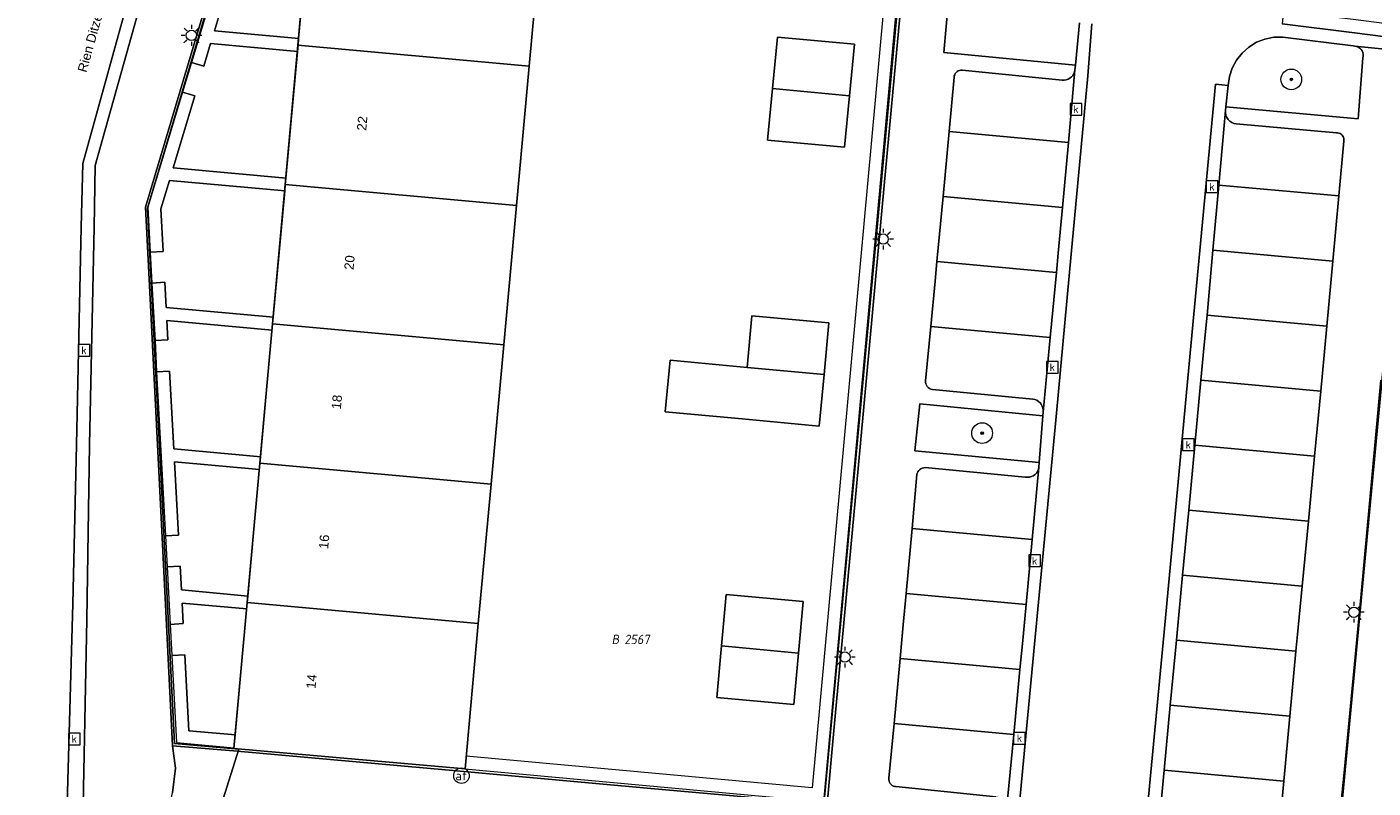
# Model space of a CAD drawing. Header units: metres. Extents: x 207466 to 209466, y 475780 to 477780.
# Tile 121 of 189: x 208512 to 208564, y 476723 to 476752. Entities that reach past the tile are written whole.
import ezdxf
from ezdxf.enums import TextEntityAlignment as Align

# ---------------------------------------------------------------- set-up
doc = ezdxf.new("R2010")
doc.units = ezdxf.units.M
doc.layers.get('0').update_dxf_attribs({"color": 253, "linetype": 'CONTINUOUS'})
for name, color, linetype, lineweight, true_color in [('B-RO-GR-BEPLANTING_CULTUUR_VASTE PLANTENVAK-GV', 7, 'CONTINUOUS', 0, 0x6d8a47), ('B-RO-GR-BOOM-S', 7, 'CONTINUOUS', 0, 0x6d8a47), ('B-RO-OG-BEBOUWING-GV', 7, 'CONTINUOUS', 0, 0xa50000), ('N-RO-GR-GROENVOORZIENING-GV', 7, 'CONTINUOUS', 0, 0x6d8a47)]:
    doc.layers.add(name, color=color, linetype=linetype, lineweight=lineweight, true_color=true_color)
for name, color, linetype, lineweight in [('B-RO-KL-ET_LS_OV_LICHTMAST-S', 253, 'CONTINUOUS', 0), ('B-RO-OG-BEBOUWING-T18', 7, 'CONTINUOUS', 0), ('B-RO-OG-TERREIN_ERF-GV', 253, 'CONTINUOUS', 0), ('B-RO-RI-GWA_KOLK-S', 253, 'CONTINUOUS', 0), ('B-RO-VH-VERHARDING_STRAATBAKSTEEN-GV', 253, 'CONTINUOUS', 0), ('B-RO-VW-AFSLUITPAAL-S', 253, 'CONTINUOUS', 0), ('B-WE-KG-GRENS_PERCEEL-GV', 150, 'CONTINUOUS', 18), ('B-WE-KG-GRENS_PERCEEL-S', 150, 'CONTINUOUS', 25), ('N-RO-KL-ET_LS_OV_LICHTMAST-S', 253, 'CONTINUOUS', 0), ('N-RO-OG-TERREIN_ERF-GV', 253, 'CONTINUOUS', 0), ('N-RO-OG-TOPOGRAFIE-T18', 7, 'CONTINUOUS', 0), ('N-RO-RI-GWA_KOLK-S', 253, 'CONTINUOUS', 0)]:
    doc.layers.add(name, color=color, linetype=linetype, lineweight=lineweight)
doc.styles.add('NLCS-ISO', font='NLCS-ISO.ttf')
doc.styles.add('NLCS-ISO-M200-T18', font='NLCS-ISO.ttf', dxfattribs={"height": 1.8})

# ---------------------------------------------------------------- blocks, each defined once
blk = doc.blocks.new('SKL-ET_OV_LICHTMAST-SO1')
at = {"color": 0, "linetype": 'ByBlock', "lineweight": -2}
blk.add_circle((0, 0), 1, dxfattribs=at)
for points in [[(-1.25, 0), (-2, 0)], [(-1.4142, 1.4142), (-0.8839, 0.8839)], [(0, 2), (0, 1.25)], [(0.8839, 0.8839), (1.4142, 1.4142)], [(2, 0), (1.25, 0)], [(-1.4142, -1.4142), (-0.8839, -0.8839)], [(0, -1.25), (0, -2)], [(0.8839, -0.8839), (1.4142, -1.4142)]]:
    blk.add_open_spline(points, degree=1, dxfattribs=at)
blk = doc.blocks.new('SVW-AFSLUITPAAL-SO1')
at = {"lineweight": -2}
blk.add_circle((0, 0), 1.5, dxfattribs=at)
at = {"lineweight": -2, "insert": (0, 0), "char_height": 1.8, "attachment_point": 5, "line_spacing_factor": 0.8, "style": 'NLCS-ISO'}
blk.add_mtext('{\\C256;af}', dxfattribs=at)
blk = doc.blocks.new('SRI-KOLK-SO1')
at = {"color": 0, "linetype": 'ByBlock', "lineweight": -2, "flags": 128}
blk.add_lwpolyline([(-1.125, -1.125), (1.125, -1.125), (1.125, 1.125), (-1.125, 1.125), (-1.125, -1.125)], dxfattribs=at)
at = {"color": 0, "linetype": 'ByBlock', "lineweight": -2, "insert": (0, 0), "char_height": 1.5, "attachment_point": 5, "line_spacing_factor": 0.8, "style": 'NLCS-ISO'}
blk.add_mtext('{\\C0;k}', dxfattribs=at)
blk = doc.blocks.new('SGR-BOOM_01-SO1')
at = {"linetype": 'Continuous'}
h = blk.add_hatch(color=0, dxfattribs=at)
edge = h.paths.add_edge_path()
edge.add_arc((0, 0), 0.25, 0, 360)
at = {"color": 0, "linetype": 'ByBlock', "lineweight": -2}
for radius in [2, 0.25]:
    blk.add_circle((0, 0), radius, dxfattribs=at)
blk = doc.blocks.new('SKG-PERCEELNUMMER-SO')
at = {"style": 'NLCS-ISO', "oblique": 10, "flags": 1}
blk.add_attdef('GEMEENTECODE', text='', height=1.8, dxfattribs=at).set_placement((0, 2.55), align=Align.MIDDLE_CENTER)
at = {"style": 'NLCS-ISO', "oblique": 10}
blk.add_attdef('SECTIE', text='', height=1.8, dxfattribs=at).set_placement((-0.5, 0), align=Align.MIDDLE_RIGHT)
blk.add_attdef('PERCEELNUMMER', text='', height=1.8, dxfattribs=at).set_placement((0.5, 0), align=Align.MIDDLE_LEFT)

msp = doc.modelspace()

# ---------------------------------------------------------------- linework, layer by layer
at = {"layer": 'B-RO-GR-BEPLANTING_CULTUUR_VASTE PLANTENVAK-GV', "flags": 128}
for points in [[(208547.938, 476754.378), (208547.671, 476751.353), (208552.75, 476750.874)], [(208552.75, 476750.874), (208552.909, 476752.503)], [(208563.762, 476750.143), (208563.84, 476751.145), (208563.851, 476751.214), (208563.85, 476751.283), (208563.835, 476751.351), (208563.808, 476751.415), (208563.769, 476751.473), (208563.72, 476751.523), (208563.663, 476751.562), (208563.599, 476751.59), (208563.531, 476751.606), (208563.462, 476751.608), (208560.75, 476751.955), (208560.402, 476751.947), (208560.061, 476751.877), (208559.737, 476751.75), (208559.44, 476751.568), (208559.18, 476751.337), (208558.964, 476751.064), (208558.798, 476750.757), (208558.689, 476750.427), (208558.639, 476750.082), (208558.557, 476749.254), (208563.653, 476748.8), (208563.762, 476750.143)], [(208551.35, 476735.534), (208551.494, 476737.337), (208546.74, 476737.793), (208546.558, 476735.99), (208551.35, 476735.534)]]:
    msp.add_lwpolyline(points, dxfattribs=at)
at = {"layer": 'B-RO-OG-BEBOUWING-GV', "flags": 128}
for points in [[(208532.188, 476756.436), (208523.251, 476757.233), (208522.743, 476751.644), (208531.676, 476750.828), (208532.188, 476756.436)], [(208544.229, 476751.676), (208541.257, 476751.952), (208541.065, 476749.965), (208544.037, 476749.689), (208544.229, 476751.676)], [(208531.676, 476750.828), (208522.743, 476751.644), (208522.254, 476746.266), (208531.184, 476745.45), (208531.676, 476750.828)], [(208544.037, 476749.689), (208541.065, 476749.965), (208540.873, 476747.978), (208543.845, 476747.702), (208544.037, 476749.689)], [(208531.184, 476745.45), (208522.254, 476746.266), (208521.765, 476740.889), (208530.693, 476740.073), (208531.184, 476745.45)], [(208543.232, 476740.919), (208540.261, 476741.193), (208540.079, 476739.204), (208543.05, 476738.93), (208543.232, 476740.919)], [(208530.693, 476740.073), (208521.765, 476740.889), (208521.276, 476735.511), (208530.201, 476734.695), (208530.693, 476740.073)], [(208543.05, 476738.93), (208540.079, 476739.204), (208537.108, 476739.478), (208536.925, 476737.489), (208539.896, 476737.215), (208542.867, 476736.941), (208543.05, 476738.93)], [(208530.201, 476734.695), (208521.276, 476735.511), (208520.787, 476730.133), (208529.71, 476729.317), (208530.201, 476734.695)], [(208529.71, 476729.317), (208520.787, 476730.133), (208520.275, 476724.499), (208529.198, 476723.716), (208529.71, 476729.317)], [(208542.248, 476730.169), (208539.277, 476730.443), (208539.098, 476728.454), (208542.069, 476728.18), (208542.248, 476730.169)], [(208542.069, 476728.18), (208539.098, 476728.454), (208538.919, 476726.466), (208541.89, 476726.192), (208542.069, 476728.18)]]:
    msp.add_lwpolyline(points, dxfattribs=at)
at = {"layer": 'B-RO-OG-TERREIN_ERF-GV', "flags": 128}
for points in [[(208517.908, 476724.596), (208520.265, 476724.401), (208528.588, 476723.654), (208536.371, 476722.95), (208543.172, 476722.35), (208543.416, 476725.047), (208544.362, 476735.3), (208545.369, 476746.218), (208545.979, 476752.735), (208546.211, 476755.158), (208520.492, 476757.508), (208518.788, 476751.817), (208516.871, 476745.388), (208517.047, 476741.848), (208517.47, 476733.406), (208517.908, 476724.596)], [(208529.71, 476729.317), (208529.198, 476723.716), (208520.275, 476724.499), (208520.787, 476730.133), (208521.276, 476735.511), (208521.765, 476740.889), (208522.254, 476746.266), (208522.743, 476751.644), (208523.251, 476757.233), (208532.188, 476756.436), (208531.676, 476750.828), (208531.184, 476745.45), (208530.693, 476740.073), (208530.201, 476734.695), (208529.71, 476729.317)], [(208544.037, 476749.689), (208543.845, 476747.702), (208540.873, 476747.978), (208541.065, 476749.965), (208541.257, 476751.952), (208544.229, 476751.676), (208544.037, 476749.689)], [(208543.05, 476738.93), (208542.867, 476736.941), (208539.896, 476737.215), (208536.925, 476737.489), (208537.108, 476739.478), (208540.079, 476739.204), (208540.261, 476741.193), (208543.232, 476740.919), (208543.05, 476738.93)], [(208564.528, 476738.716), (208563.77, 476730.448), (208563.102, 476723.431), (208562.629, 476718.858), (208559.094, 476707.48), (208554.557, 476693.061), (208570.719, 476687.924)], [(208542.069, 476728.18), (208541.89, 476726.192), (208538.919, 476726.466), (208539.098, 476728.454), (208539.277, 476730.443), (208542.248, 476730.169), (208542.069, 476728.18)]]:
    msp.add_lwpolyline(points, dxfattribs=at)
at = {"layer": 'B-RO-VH-VERHARDING_STRAATBAKSTEEN-GV', "flags": 128}
for points in [[(208506.223, 476681.772), (208507.958, 476688.829), (208509.906, 476696.907), (208510.889, 476701.003), (208513.6, 476712.269), (208513.812, 476720.999), (208514.068, 476730.075), (208514.212, 476736.217), (208514.386, 476744.617), (208514.444, 476747.078), (208516.448, 476754.285), (208517.897, 476759.544), (208518.417, 476766.435), (208518.639, 476769.085)], [(208511.505, 476700.839), (208514.233, 476712.09), (208514.433, 476721.005), (208514.605, 476729.47), (208514.71, 476736.215), (208514.883, 476744.614), (208514.931, 476747), (208516.936, 476754.161), (208518.388, 476759.45), (208518.926, 476766.406), (208519.118, 476769.023), (208518.639, 476769.085), (208518.417, 476766.435), (208517.897, 476759.544), (208516.448, 476754.285), (208514.444, 476747.078), (208514.386, 476744.617), (208514.212, 476736.217), (208514.068, 476730.075), (208513.812, 476720.999), (208513.6, 476712.269), (208510.889, 476701.003)], [(208512.164, 476698.297), (208512.642, 476699.775), (208516.038, 476710.568), (208515.216, 476710.825), (208517.907, 476722.79), (208518.029, 476723.742), (208517.908, 476724.596), (208517.47, 476733.406), (208517.047, 476741.848), (208516.871, 476745.388), (208518.788, 476751.817), (208520.492, 476757.508)], [(208516.936, 476754.161), (208514.931, 476747), (208514.883, 476744.614), (208514.71, 476736.215), (208514.605, 476729.47), (208514.433, 476721.005), (208514.233, 476712.09), (208511.505, 476700.839)], [(208549.681, 476722.632), (208545.826, 476723.023), (208545.774, 476723.03), (208545.724, 476723.047), (208545.679, 476723.073), (208545.638, 476723.106), (208545.604, 476723.146), (208545.579, 476723.192), (208545.562, 476723.241), (208545.554, 476723.293), (208545.556, 476723.345), (208545.753, 476725.455), (208545.987, 476727.964), (208546.109, 476729.274), (208546.218, 476730.473), (208546.446, 476732.983), (208546.635, 476735.066), (208546.648, 476735.121), (208546.671, 476735.173), (208546.703, 476735.22), (208546.743, 476735.261), (208546.789, 476735.294), (208546.841, 476735.318), (208546.895, 476735.333), (208546.952, 476735.338), (208550.813, 476734.97), (208550.893, 476734.961), (208550.974, 476734.966), (208551.052, 476734.987), (208551.125, 476735.021), (208551.19, 476735.069), (208551.245, 476735.127), (208551.289, 476735.195), (208551.319, 476735.27), (208551.335, 476735.349), (208551.35, 476735.534), (208546.558, 476735.99), (208546.74, 476737.793), (208551.494, 476737.337), (208551.505, 476737.479), (208551.507, 476737.558), (208551.495, 476737.636), (208551.47, 476737.711), (208551.432, 476737.78), (208551.383, 476737.842), (208551.324, 476737.894), (208551.256, 476737.935), (208551.182, 476737.964), (208551.105, 476737.979), (208547.231, 476738.357), (208547.175, 476738.37), (208547.122, 476738.394), (208547.074, 476738.427), (208547.034, 476738.469), (208547.003, 476738.518), (208546.981, 476738.571), (208546.969, 476738.628), (208546.969, 476738.686), (208547.169, 476740.779), (208547.336, 476742.535), (208547.406, 476743.288), (208547.64, 476745.797), (208547.875, 476748.306), (208548.07, 476750.4), (208548.076, 476750.451), (208548.091, 476750.499), (208548.114, 476750.544), (208548.146, 476750.584), (208548.184, 476750.618), (208548.227, 476750.644), (208548.275, 476750.661), (208548.325, 476750.67), (208548.376, 476750.669), (208552.239, 476750.291), (208552.317, 476750.289), (208552.395, 476750.3), (208552.469, 476750.325), (208552.538, 476750.362), (208552.599, 476750.412), (208552.65, 476750.471), (208552.69, 476750.538), (208552.718, 476750.611), (208552.732, 476750.688), (208552.75, 476750.874), (208547.671, 476751.353), (208547.938, 476754.378)], [(208586.403, 476748.864), (208586.491, 476749.372), (208581.292, 476750.295), (208580.665, 476750.393), (208580.043, 476750.49), (208571.134, 476751.635), (208563.569, 476752.615), (208560.781, 476752.948), (208560.731, 476752.469), (208563.513, 476752.114), (208571.073, 476751.152), (208580.292, 476749.935), (208580.737, 476749.89), (208581.146, 476749.811), (208586.403, 476748.864)], [(208545.979, 476752.735), (208545.369, 476746.218), (208544.362, 476735.3), (208543.416, 476725.047), (208543.172, 476722.35), (208536.371, 476722.95), (208528.588, 476723.654), (208520.265, 476724.401), (208517.908, 476724.596), (208518.029, 476723.742), (208517.907, 476722.79)], [(208542.318, 476695.09), (208543.335, 476698.286), (208543.981, 476700.335), (208546.537, 476708.441), (208548.914, 476715.902), (208549.56, 476718.135), (208550.558, 476721.974), (208551.169, 476728.518), (208552.014, 476737.432), (208552.586, 476743.575), (208553.223, 476750.457), (208553.382, 476752.462)], [(208552.909, 476752.503), (208552.75, 476750.874), (208552.732, 476750.688), (208552.478, 476747.886), (208552.25, 476745.376), (208552.09, 476743.61), (208552.019, 476742.867), (208551.78, 476740.358), (208551.505, 476737.479), (208551.494, 476737.337), (208551.35, 476735.534), (208551.335, 476735.349), (208551.077, 476732.56), (208550.845, 476730.05), (208550.705, 476728.541), (208550.609, 476727.541), (208550.369, 476725.033), (208550.091, 476722.126)], [(208553.382, 476752.462), (208553.223, 476750.457), (208552.586, 476743.575), (208552.014, 476737.432), (208551.169, 476728.518), (208550.558, 476721.974)], [(208571.073, 476751.152), (208563.513, 476752.114), (208560.731, 476752.469)], [(208555.41, 476721.003), (208556.187, 476729.127), (208557.221, 476740.164), (208558.158, 476750.14), (208558.639, 476750.082), (208558.689, 476750.427), (208558.798, 476750.757), (208558.964, 476751.064), (208559.18, 476751.337), (208559.44, 476751.568), (208559.737, 476751.75), (208560.061, 476751.877), (208560.402, 476751.947), (208560.75, 476751.955), (208563.462, 476751.608), (208563.531, 476751.606), (208565.717, 476751.378)], [(208565.717, 476751.378), (208563.531, 476751.606), (208563.599, 476751.59), (208563.663, 476751.562), (208563.72, 476751.523), (208563.769, 476751.473), (208563.808, 476751.415), (208563.835, 476751.351), (208563.85, 476751.283), (208563.851, 476751.214), (208563.84, 476751.145), (208563.762, 476750.143), (208563.653, 476748.8), (208558.557, 476749.254), (208558.543, 476749.114), (208558.542, 476749.023), (208558.558, 476748.933), (208558.592, 476748.848), (208558.641, 476748.772), (208558.705, 476748.706), (208558.78, 476748.654), (208558.864, 476748.618), (208558.953, 476748.599), (208562.818, 476748.252), (208562.867, 476748.253), (208562.916, 476748.245), (208562.962, 476748.228), (208563.004, 476748.202), (208563.041, 476748.17), (208563.071, 476748.13), (208563.094, 476748.087), (208563.108, 476748.039), (208563.112, 476747.99), (208563.108, 476747.941), (208562.912, 476745.819), (208562.68, 476743.31), (208562.448, 476740.801), (208562.266, 476738.836), (208562.214, 476738.292), (208561.975, 476735.783), (208561.737, 476733.274), (208561.498, 476730.766), (208561.307, 476728.762), (208561.259, 476728.257), (208561.023, 476725.748), (208560.786, 476723.239), (208560.592, 476721.178)], [(208547.875, 476748.306), (208552.478, 476747.886), (208552.732, 476750.688), (208552.718, 476750.611), (208552.69, 476750.538), (208552.65, 476750.471), (208552.599, 476750.412), (208552.538, 476750.362), (208552.469, 476750.325), (208552.395, 476750.3), (208552.317, 476750.289), (208552.239, 476750.291), (208548.376, 476750.669), (208548.325, 476750.67), (208548.275, 476750.661), (208548.227, 476750.644), (208548.184, 476750.618), (208548.146, 476750.584), (208548.114, 476750.544), (208548.091, 476750.499), (208548.076, 476750.451), (208548.07, 476750.4), (208547.875, 476748.306)], [(208555.913, 476720.913), (208556.173, 476723.661), (208556.409, 476726.17), (208556.646, 476728.679), (208556.686, 476729.098), (208556.883, 476731.187), (208557.12, 476733.696), (208557.357, 476736.205), (208557.594, 476738.714), (208557.723, 476740.08), (208557.827, 476741.223), (208558.055, 476743.733), (208558.282, 476746.243), (208558.543, 476749.114), (208558.557, 476749.254), (208558.639, 476750.082), (208558.158, 476750.14), (208557.221, 476740.164), (208556.187, 476729.127), (208555.41, 476721.003)], [(208558.282, 476746.243), (208562.912, 476745.819), (208563.108, 476747.941), (208563.112, 476747.99), (208563.108, 476748.039), (208563.094, 476748.087), (208563.071, 476748.13), (208563.041, 476748.17), (208563.004, 476748.202), (208562.962, 476748.228), (208562.916, 476748.245), (208562.867, 476748.253), (208562.818, 476748.252), (208558.953, 476748.599), (208558.864, 476748.618), (208558.78, 476748.654), (208558.705, 476748.706), (208558.641, 476748.772), (208558.592, 476748.848), (208558.558, 476748.933), (208558.542, 476749.023), (208558.543, 476749.114), (208558.282, 476746.243)], [(208547.64, 476745.797), (208552.25, 476745.376), (208552.478, 476747.886), (208547.875, 476748.306), (208547.64, 476745.797)], [(208558.055, 476743.733), (208562.68, 476743.31), (208562.912, 476745.819), (208558.282, 476746.243), (208558.055, 476743.733)], [(208547.406, 476743.288), (208552.019, 476742.867), (208552.09, 476743.61), (208552.25, 476745.376), (208547.64, 476745.797), (208547.406, 476743.288)], [(208562.448, 476740.801), (208562.68, 476743.31), (208558.055, 476743.733), (208557.827, 476741.223), (208562.448, 476740.801)], [(208547.169, 476740.779), (208551.78, 476740.358), (208552.019, 476742.867), (208547.406, 476743.288), (208547.336, 476742.535), (208547.169, 476740.779)], [(208557.594, 476738.714), (208562.214, 476738.292), (208562.266, 476738.836), (208562.448, 476740.801), (208557.827, 476741.223), (208557.723, 476740.08), (208557.594, 476738.714)], [(208551.505, 476737.479), (208551.78, 476740.358), (208547.169, 476740.779), (208546.969, 476738.686), (208546.969, 476738.628), (208546.981, 476738.571), (208547.003, 476738.518), (208547.034, 476738.469), (208547.074, 476738.427), (208547.122, 476738.394), (208547.175, 476738.37), (208547.231, 476738.357), (208551.105, 476737.979), (208551.182, 476737.964), (208551.256, 476737.935), (208551.324, 476737.894), (208551.383, 476737.842), (208551.432, 476737.78), (208551.47, 476737.711), (208551.495, 476737.636), (208551.507, 476737.558), (208551.505, 476737.479)], [(208552.272, 476691.833), (208553.986, 476691.302), (208554.557, 476693.061), (208559.094, 476707.48), (208562.629, 476718.858), (208563.102, 476723.431), (208563.77, 476730.448), (208564.528, 476738.716)], [(208557.357, 476736.205), (208561.975, 476735.783), (208562.214, 476738.292), (208557.594, 476738.714), (208557.357, 476736.205)], [(208557.12, 476733.696), (208561.737, 476733.274), (208561.975, 476735.783), (208557.357, 476736.205), (208557.12, 476733.696)], [(208546.446, 476732.983), (208551.077, 476732.56), (208551.335, 476735.349), (208551.319, 476735.27), (208551.289, 476735.195), (208551.245, 476735.127), (208551.19, 476735.069), (208551.125, 476735.021), (208551.052, 476734.987), (208550.974, 476734.966), (208550.893, 476734.961), (208550.813, 476734.97), (208546.952, 476735.338), (208546.895, 476735.333), (208546.841, 476735.318), (208546.789, 476735.294), (208546.743, 476735.261), (208546.703, 476735.22), (208546.671, 476735.173), (208546.648, 476735.121), (208546.635, 476735.066), (208546.446, 476732.983)], [(208556.883, 476731.187), (208561.498, 476730.766), (208561.737, 476733.274), (208557.12, 476733.696), (208556.883, 476731.187)], [(208546.218, 476730.473), (208550.845, 476730.05), (208551.077, 476732.56), (208546.446, 476732.983), (208546.218, 476730.473)], [(208556.646, 476728.679), (208561.259, 476728.257), (208561.307, 476728.762), (208561.498, 476730.766), (208556.883, 476731.187), (208556.686, 476729.098), (208556.646, 476728.679)], [(208545.987, 476727.964), (208550.609, 476727.541), (208550.705, 476728.541), (208550.845, 476730.05), (208546.218, 476730.473), (208546.109, 476729.274), (208545.987, 476727.964)], [(208556.409, 476726.17), (208561.023, 476725.748), (208561.259, 476728.257), (208556.646, 476728.679), (208556.409, 476726.17)], [(208545.753, 476725.455), (208550.369, 476725.033), (208550.609, 476727.541), (208545.987, 476727.964), (208545.753, 476725.455)], [(208556.173, 476723.661), (208560.786, 476723.239), (208561.023, 476725.748), (208556.409, 476726.17), (208556.173, 476723.661)], [(208550.091, 476722.126), (208550.369, 476725.033), (208545.753, 476725.455), (208545.556, 476723.345), (208545.554, 476723.293), (208545.562, 476723.241), (208545.579, 476723.192), (208545.604, 476723.146), (208545.638, 476723.106), (208545.679, 476723.073), (208545.724, 476723.047), (208545.774, 476723.03), (208545.826, 476723.023), (208549.681, 476722.632), (208549.762, 476722.621), (208549.839, 476722.595), (208549.911, 476722.555), (208549.973, 476722.502), (208550.025, 476722.438), (208550.063, 476722.366), (208550.088, 476722.288), (208550.097, 476722.207), (208550.091, 476722.126)], [(208560.786, 476723.239), (208556.173, 476723.661), (208555.913, 476720.913), (208555.944, 476721.007), (208555.992, 476721.094), (208556.057, 476721.169), (208556.135, 476721.23), (208556.223, 476721.275), (208556.319, 476721.302), (208556.418, 476721.31), (208560.272, 476720.896), (208560.33, 476720.899), (208560.387, 476720.914), (208560.44, 476720.939), (208560.488, 476720.973), (208560.528, 476721.016), (208560.56, 476721.066), (208560.581, 476721.12), (208560.592, 476721.178), (208560.786, 476723.239)]]:
    msp.add_lwpolyline(points, dxfattribs=at)
at = {"layer": 'B-WE-KG-GRENS_PERCEEL-GV'}
for points in [[(208512.746, 476699.844), (208513.669, 476702.708), (208516.344, 476711.235), (208519.551, 476721.572), (208520.471, 476724.474), (208517.993, 476724.69), (208516.946, 476745.349), (208520.559, 476757.474), (208532.188, 476756.436), (208546.078, 476755.199), (208543.061, 476722.477), (208542.142, 476722.545), (208541.734, 476718.218), (208537.407, 476704.588), (208534.716, 476696.056), (208533.815, 476693.16)], [(208520.471, 476724.474), (208519.551, 476721.572), (208516.344, 476711.235), (208513.669, 476702.708), (208512.746, 476699.844), (208533.815, 476693.16), (208534.716, 476696.056), (208537.407, 476704.588), (208541.734, 476718.218), (208542.142, 476722.545), (208543.061, 476722.477), (208546.078, 476755.199), (208532.188, 476756.436), (208520.559, 476757.474), (208516.946, 476745.349), (208517.993, 476724.69)], [(208556.541, 476692.486), (208554.643, 476693.082), (208562.666, 476718.469), (208565.762, 476751.213), (208580.488, 476749.34), (208589.292, 476747.792), (208592.623, 476747.182), (208591.12, 476731.83), (208590.022, 476724.382), (208577.68, 476685.791), (208575.617, 476686.48), (208567.091, 476689.167)], [(208554.643, 476693.082), (208556.541, 476692.486), (208567.091, 476689.167), (208575.617, 476686.48), (208577.68, 476685.791), (208590.022, 476724.382), (208591.12, 476731.83), (208592.623, 476747.182), (208589.292, 476747.792), (208580.488, 476749.34), (208565.762, 476751.213), (208562.666, 476718.469)]]:
    msp.add_lwpolyline(points, close=True, dxfattribs=at)
at = {"layer": 'N-RO-GR-GROENVOORZIENING-GV', "flags": 128}
for points in [[(208529.237, 476724.204), (208529.192, 476723.706), (208543.044, 476722.44), (208546.036, 476755.174), (208532.184, 476756.44), (208532.138, 476755.942), (208545.493, 476754.721), (208542.592, 476722.984), (208529.237, 476724.204)], [(208522.791, 476751.891), (208519.528, 476752.189), (208519.76, 476752.959), (208519.281, 476753.103), (208518.641, 476750.977), (208519.12, 476750.833), (208519.381, 476751.7), (208522.745, 476751.393), (208522.768, 476751.642), (208522.791, 476751.891)], [(208522.299, 476746.513), (208517.94, 476746.912), (208518.774, 476749.684), (208518.295, 476749.828), (208516.959, 476745.388), (208517.052, 476743.652), (208517.551, 476743.679), (208517.463, 476745.327), (208517.793, 476746.423), (208522.254, 476746.015), (208522.276, 476746.264), (208522.299, 476746.513)], [(208521.808, 476741.136), (208517.667, 476741.514), (208517.615, 476742.488), (208517.116, 476742.461), (208517.235, 476740.242), (208517.734, 476740.269), (208517.694, 476741.01), (208521.762, 476740.638), (208521.785, 476740.887), (208521.808, 476741.136)], [(208521.316, 476735.758), (208517.959, 476736.065), (208517.798, 476739.063), (208517.299, 476739.037), (208517.638, 476732.704), (208518.137, 476732.731), (208517.986, 476735.56), (208521.271, 476735.26), (208521.293, 476735.509), (208521.316, 476735.758)], [(208520.825, 476730.38), (208518.251, 476730.616), (208518.202, 476731.533), (208517.702, 476731.506), (208517.821, 476729.287), (208518.32, 476729.314), (208518.278, 476730.111), (208520.779, 476729.883), (208520.802, 476730.132), (208520.825, 476730.38)], [(208517.885, 476728.089), (208518.066, 476724.723), (208520.289, 476724.52), (208520.335, 476725.018), (208518.537, 476725.182), (208518.385, 476728.115), (208517.885, 476728.089)]]:
    msp.add_lwpolyline(points, dxfattribs=at)
at = {"layer": 'N-RO-OG-TERREIN_ERF-GV', "flags": 128}
for points in [[(208523.235, 476756.756), (208520.965, 476756.963), (208520.106, 476754.108), (208519.627, 476754.252), (208519.281, 476753.103), (208519.76, 476752.959), (208519.528, 476752.189), (208522.791, 476751.891), (208523.235, 476756.756)], [(208522.745, 476751.393), (208519.381, 476751.7), (208519.12, 476750.833), (208518.641, 476750.977), (208518.295, 476749.828), (208518.774, 476749.684), (208517.94, 476746.912), (208522.299, 476746.513), (208522.745, 476751.393)], [(208522.254, 476746.015), (208517.793, 476746.423), (208517.463, 476745.327), (208517.551, 476743.679), (208517.052, 476743.652), (208517.116, 476742.461), (208517.615, 476742.488), (208517.667, 476741.514), (208521.808, 476741.136), (208522.254, 476746.015)], [(208521.762, 476740.638), (208517.694, 476741.01), (208517.734, 476740.269), (208517.235, 476740.242), (208517.299, 476739.037), (208517.798, 476739.063), (208517.959, 476736.065), (208521.316, 476735.758), (208521.762, 476740.638)], [(208521.271, 476735.26), (208517.986, 476735.56), (208518.137, 476732.731), (208517.638, 476732.704), (208517.702, 476731.506), (208518.202, 476731.533), (208518.251, 476730.616), (208520.825, 476730.38), (208521.271, 476735.26)], [(208520.779, 476729.883), (208518.278, 476730.111), (208518.32, 476729.314), (208517.821, 476729.287), (208517.885, 476728.089), (208518.385, 476728.115), (208518.537, 476725.182), (208520.335, 476725.018), (208520.779, 476729.883)]]:
    msp.add_lwpolyline(points, dxfattribs=at)

# ---------------------------------------------------------------- block references
at = {"layer": 'B-RO-GR-BOOM-S', "xscale": 0.2, "yscale": 0.2, "zscale": 0.2}
for p in [(208561.079, 476750.319), (208549.15, 476736.667)]:
    msp.add_blockref('SGR-BOOM_01-SO1', p, dxfattribs=at)
at = {"layer": 'B-RO-KL-ET_LS_OV_LICHTMAST-S', "xscale": 0.2, "yscale": 0.2, "zscale": 0.2}
for p in [(208518.641, 476752.019), (208545.33, 476744.157), (208543.856, 476728.024)]:
    msp.add_blockref('SKL-ET_OV_LICHTMAST-SO1', p, dxfattribs=at)
at = {"layer": 'B-RO-RI-GWA_KOLK-S', "xscale": 0.2, "yscale": 0.2, "zscale": 0.2}
msp.add_blockref('SRI-KOLK-SO1', (208550.589, 476724.892), dxfattribs=at)
at = {"layer": 'B-RO-VW-AFSLUITPAAL-S', "xscale": 0.2, "yscale": 0.2, "zscale": 0.2}
msp.add_blockref('SVW-AFSLUITPAAL-SO1', (208529.059, 476723.446), dxfattribs=at)
at = {"layer": 'B-WE-KG-GRENS_PERCEEL-S', "xscale": 0.2, "yscale": 0.2, "zscale": 0.2}
msp.add_blockref('SKG-PERCEELNUMMER-SO', (208535.248, 476728.706), dxfattribs=at).add_auto_attribs({'PERCEELNUMMER': '2567', 'SECTIE': 'B'})
at = {"layer": 'N-RO-KL-ET_LS_OV_LICHTMAST-S', "xscale": 0.2, "yscale": 0.2, "zscale": 0.2}
msp.add_blockref('SKL-ET_OV_LICHTMAST-SO1', (208563.495, 476729.754), dxfattribs=at)
at = {"layer": 'N-RO-RI-GWA_KOLK-S', "xscale": 0.2, "yscale": 0.2, "zscale": 0.2}
for p in [(208552.767, 476749.166), (208558.017, 476746.176), (208514.495, 476739.862), (208551.857, 476739.208), (208557.107, 476736.217), (208551.174, 476731.739), (208514.12, 476724.867)]:
    msp.add_blockref('SRI-KOLK-SO1', p, dxfattribs=at)

# ---------------------------------------------------------------- texts
at = {"layer": 'B-RO-OG-BEBOUWING-T18', "char_height": 0.36, "attachment_point": 5, "rotation": 84.8, "line_spacing_factor": 0.8, "style": 'NLCS-ISO-M200-T18'}
for s, insert in [('{\\fArial|b0|i0|c0|p34;\\C256;22}', (208525.229, 476748.621)), ('{\\fArial|b0|i0|c0|p34;\\C256;20}', (208524.741, 476743.25)), ('{\\fArial|b0|i0|c0|p34;\\C256;18}', (208524.252, 476737.866)), ('{\\fArial|b0|i0|c0|p34;\\C256;16}', (208523.761, 476732.474)), ('{\\fArial|b0|i0|c0|p34;\\C256;14}', (208523.271, 476727.082))]:
    msp.add_mtext(s, dxfattribs=dict(at, insert=insert))
at = {"layer": 'N-RO-OG-TOPOGRAFIE-T18', "insert": (208514.914, 476752.386), "char_height": 0.36, "attachment_point": 5, "rotation": 74.3, "line_spacing_factor": 0.8, "style": 'NLCS-ISO-M200-T18'}
msp.add_mtext('{\\fArial|b0|i0|c0|p34;\\C256;Rien Ditzelstraat}', dxfattribs=at)

doc.saveas('drawing.dxf')
